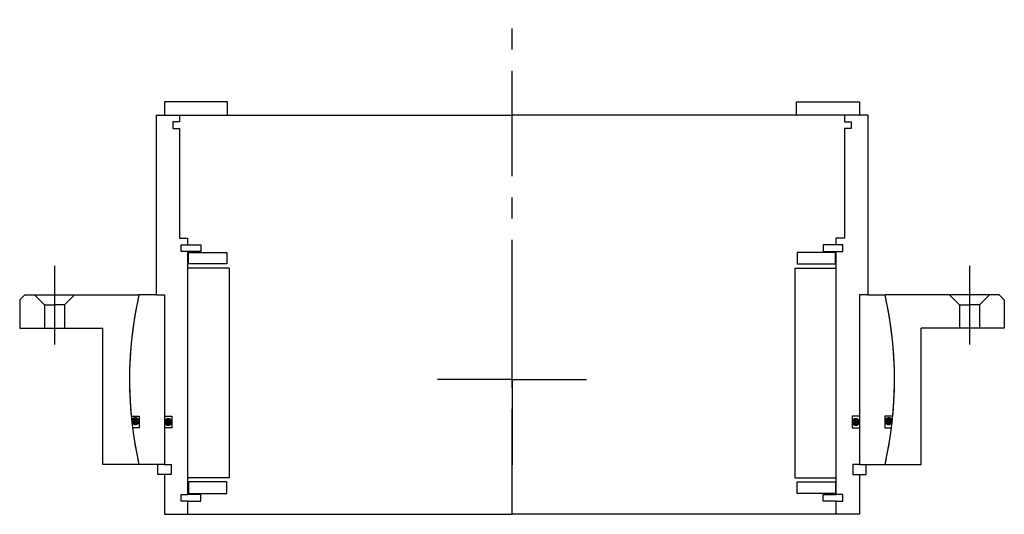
# Model space of a CAD drawing. Header units: millimetres. Extents: x -148 to 148, y -40 to 108.
import ezdxf

# ---------------------------------------------------------------- set-up
doc = ezdxf.new("R2010")
doc.units = ezdxf.units.MM
doc.linetypes.add('CENTER', pattern=[50.8, 31.75, -6.35, 6.35, -6.35])
doc.layers.add('Center', color=1, linetype='CENTER')

# ---------------------------------------------------------------- blocks, each defined once
blk = doc.blocks.new('4SF160-179 yderhus')
for p, q in [((-146.5, 25.5), (-148, 24)), ((-148, 24), (-148, 15.5)), ((-146.5, 25.5), (-112.14, 25.5)), ((-143.5, 25.5), (-140.5, 22.5)), ((-131.5, 25.5), (-134.5, 22.5)), ((146.5, 25.5), (112.14, 25.5)), ((131.5, 25.5), (134.5, 22.5)), ((143.5, 25.5), (140.5, 22.5)), ((146.5, 25.5), (148, 24)), ((148, 24), (148, 15.5)), ((-140.5, 22.5), (-140.5, 15.5)), ((-140.5, 22.5), (-137.5, 22.5)), ((-134.5, 22.5), (-137.5, 22.5)), ((-134.5, 22.5), (-134.5, 15.5)), ((134.5, 22.5), (134.5, 15.5)), ((134.5, 22.5), (137.5, 22.5)), ((140.5, 22.5), (137.5, 22.5)), ((140.5, 22.5), (140.5, 15.5)), ((-148, 15.5), (-123, 15.5)), ((-123, -25.5), (-123, 15.5)), ((123, -25.5), (123, 15.5)), ((148, 15.5), (123, 15.5)), ((-112.14, -25.5), (-123, -25.5)), ((112.14, -25.5), (123, -25.5))]:
    blk.add_line(p, q)
for start, end in [(167.1888, 192.8112), (347.1888, 12.8112)]:
    blk.add_arc((0, 0), 115, start, end)
at = {"layer": 'Center'}
for p, q in [((-137.5, 34.24), (-137.5, 10.5)), ((137.5, 34.24), (137.5, 10.5)), ((0, 0), (0, 25.63)), ((0, 0), (-22.37, 0)), ((0, 0), (0, -25.63)), ((0, 0), (22.37, 0))]:
    blk.add_line(p, q, dxfattribs=at)
blk = doc.blocks.new('in-sf170')
for p, q in [((-85.5, 83.5), (-104.5, 83.5)), ((-104.5, 83.5), (-104.5, 79.5)), ((-85.5, 79.5), (-85.5, 83.5)), ((85.5, 83.5), (104.5, 83.5)), ((85.5, 79.5), (85.5, 83.5)), ((104.5, 83.5), (104.5, 79.5)), ((-107, 79.5), (-107, 25.5)), ((-107, 79.5), (-100, 79.5)), ((-104.5, 79.5), (-85.5, 79.5)), ((-100, 77.5), (-102, 77.5)), ((-102, 77.5), (-102, 75.5)), ((-100, 79.5), (0, 79.5)), ((-100, 79.5), (-100, 77.5)), ((100, 79.5), (0, 79.5)), ((104.5, 79.5), (85.5, 79.5)), ((100, 79.5), (100, 77.5)), ((107, 79.5), (100, 79.5)), ((100, 77.5), (102, 77.5)), ((102, 77.5), (102, 75.5)), ((107, 79.5), (107, 25.5)), ((-102, 75.5), (-100, 75.5)), ((-100, 75.5), (-100, 42.5)), ((100, 75.5), (100, 42.5)), ((102, 75.5), (100, 75.5)), ((-100, 42.5), (-97.5, 42.5)), ((-97.5, 40.5), (-97.5, 42.5)), ((100, 42.5), (97.5, 42.5)), ((97.5, 40.5), (97.5, 42.5)), ((-99.5, 40.5), (-97.5, 40.5)), ((-99.5, 38.5), (-99.5, 40.5)), ((-97.5, 38.5), (-99.5, 38.5)), ((-97.5, 40.5), (-93.5, 40.5)), ((-97.5, -34.5), (-97.5, 38.5)), ((-93.5, 38.5), (-97.5, 38.5)), ((-93.5, 40.5), (-93.5, 38.5)), ((97.5, 40.5), (93.5, 40.5)), ((93.5, 40.5), (93.5, 38.5)), ((93.5, 38.5), (97.5, 38.5)), ((99.5, 40.5), (97.5, 40.5)), ((97.5, -34.5), (97.5, 38.5)), ((97.5, 38.5), (99.5, 38.5)), ((99.5, 38.5), (99.5, 40.5)), ((-97.25, 38.25), (-85.75, 38.25)), ((-97.25, 34.75), (-97.25, 38.25)), ((-85.75, 38.25), (-85.75, 34.75)), ((97.25, 38.25), (85.75, 38.25)), ((85.75, 38.25), (85.75, 34.75)), ((97.25, 34.75), (97.25, 38.25)), ((-85, 33.5), (-97.5, 33.5)), ((-85.75, 34.75), (-97.25, 34.75)), ((-85, 33.5), (-85, -29.5)), ((85, 33.5), (85, -29.5)), ((85, 33.5), (97.5, 33.5)), ((85.75, 34.75), (97.25, 34.75)), ((-107, 25.5), (-112.14, 25.5)), ((-107, 25.5), (-104.5, 25.5)), ((-104.5, 25.5), (-104.5, -11)), ((-104.5, 25.5), (-104.5, -25.5)), ((104.5, 25.5), (104.5, -25.5)), ((104.5, 25.5), (104.5, -11)), ((107, 25.5), (104.5, 25.5)), ((107, 25.5), (112.14, 25.5)), ((-114.47, -11), (-112.05, -11)), ((-112.05, -11), (-112.05, -14.5)), ((-104.5, -11), (-102.3, -11)), ((-102.3, -11), (-102.3, -14.5)), ((102.3, -11), (102.3, -14.5)), ((104.5, -11), (102.3, -11)), ((112.05, -11), (112.05, -14.5)), ((114.47, -11), (112.05, -11)), ((-112.05, -14.5), (-114.08, -14.5)), ((-104.5, -14.5), (-104.5, -25.5)), ((-102.3, -14.5), (-104.5, -14.5)), ((102.3, -14.5), (104.5, -14.5)), ((104.5, -14.5), (104.5, -25.5)), ((112.05, -14.5), (114.08, -14.5)), ((-104.5, -25.5), (-112.14, -25.5)), ((-106.5, -28.5), (-106.5, -25.5)), ((-104.5, -25.5), (-102.5, -25.5)), ((-102.5, -25.5), (-102.5, -28.5)), ((102.5, -25.5), (102.5, -28.5)), ((104.5, -25.5), (102.5, -25.5)), ((104.5, -25.5), (112.14, -25.5)), ((106.5, -28.5), (106.5, -25.5)), ((-104.5, -28.5), (-106.5, -28.5)), ((-104.5, -28.5), (-104.5, -40.5)), ((-102.5, -28.5), (-104.5, -28.5)), ((-85, -29.5), (-97.5, -29.5)), ((85, -29.5), (97.5, -29.5)), ((102.5, -28.5), (104.5, -28.5)), ((104.5, -28.5), (104.5, -40.5)), ((104.5, -28.5), (106.5, -28.5)), ((-97.25, -30.75), (-97.25, -34.25)), ((-85.75, -30.75), (-97.25, -30.75)), ((-85.75, -34.25), (-85.75, -30.75)), ((85.75, -34.25), (85.75, -30.75)), ((85.75, -30.75), (97.25, -30.75)), ((97.25, -30.75), (97.25, -34.25)), ((-99.5, -36.5), (-99.5, -34.5)), ((-99.5, -34.5), (-97.5, -34.5)), ((-93.5, -34.5), (-97.5, -34.5)), ((-97.25, -34.25), (-85.75, -34.25)), ((-93.5, -36.5), (-93.5, -34.5)), ((97.25, -34.25), (85.75, -34.25)), ((93.5, -34.5), (97.5, -34.5)), ((93.5, -36.5), (93.5, -34.5)), ((99.5, -34.5), (97.5, -34.5)), ((99.5, -36.5), (99.5, -34.5)), ((-97.5, -36.5), (-99.5, -36.5)), ((-97.5, -36.5), (-93.5, -36.5)), ((-97.5, -40.5), (-97.5, -36.5)), ((97.5, -36.5), (93.5, -36.5)), ((97.5, -36.5), (99.5, -36.5)), ((97.5, -40.5), (97.5, -36.5)), ((-104.5, -40.5), (-97.5, -40.5)), ((-97.5, -40.5), (0, -40.5)), ((97.5, -40.5), (0, -40.5)), ((104.5, -40.5), (97.5, -40.5))]:
    blk.add_line(p, q)
at = {"const_width": 1.2}
for points in [[(-112.59, -12.5, -1), (-113.89, -12.5, -1)], [(-102.7, -12.75, -1), (-104, -12.75, -1)], [(102.7, -12.75, 1), (104, -12.75, 1)], [(112.59, -12.5, 1), (113.89, -12.5, 1)]]:
    blk.add_lwpolyline(points, format="xyb", close=True, dxfattribs=at)
for start, end in [(167.1888, 185.4889), (354.5111, 12.8112), (187.2435, 192.8112), (347.1888, 352.7565)]:
    blk.add_arc((0, 0), 115, start, end)
at = {"layer": 'Center'}
blk.add_line((0, -40.5), (0, 108.19), dxfattribs=at)

msp = doc.modelspace()

# ---------------------------------------------------------------- block references
for name in ['in-sf170', '4SF160-179 yderhus']:
    msp.add_blockref(name, (0, 0))

doc.saveas('drawing.dxf')
